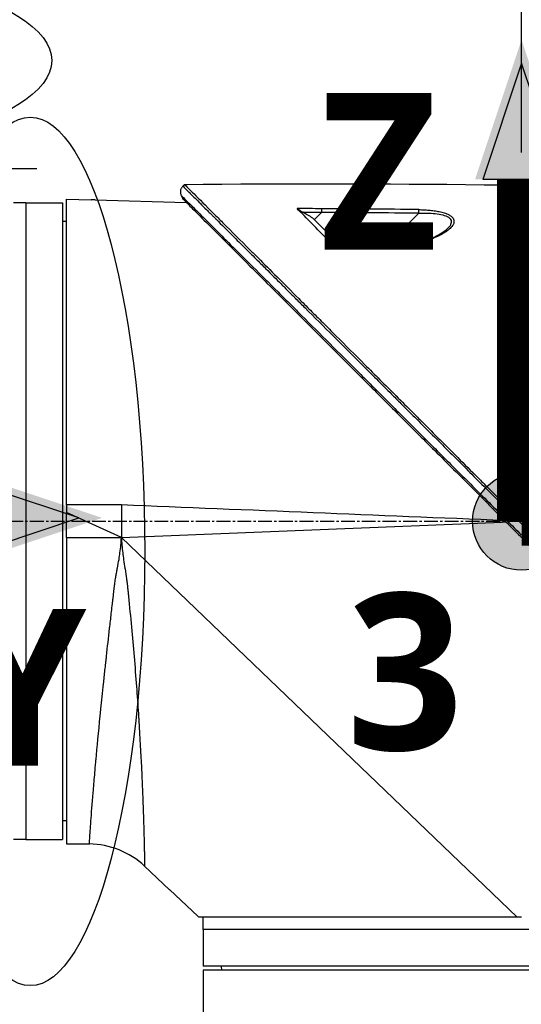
# Model space of a CAD drawing. Header units: millimetres. Extents: x 0 to 4378, y 0 to 2376.
# Tile 225 of 256: x 1584 to 1645, y 1529 to 1650. Entities that reach past the tile are written whole.
import ezdxf

# ---------------------------------------------------------------- set-up
doc = ezdxf.new("R2010")
doc.units = ezdxf.units.MM
doc.header["$LTSCALE"] = 0.2
doc.linetypes.add('CENTER2', pattern=[1.125, 0.75, -0.125, 0.125, -0.125])
for name, color, linetype in [('02_Center Line', 1, 'CENTER2'), ('07_Special Line2', 76, 'Continuous'), ('12_Before Rev.Num.', 5, 'Continuous'), ('13_After Rev.Num.', 6, 'Continuous')]:
    doc.layers.add(name, color=color, linetype=linetype)
doc.layers.add('14_Mark', color=7, linetype='Continuous', true_color=0xe03c31)
doc.styles.add('Rainbow-5.0 Style', font='malgunsl.ttf')
doc.dimstyles.new('Rainbow-5.0 Style', dxfattribs={"dimtxt": 4, "dimasz": 2.5, "dimexe": 1, "dimexo": 1, "dimgap": 1, "dimtad": 1, "dimdsep": 46, "dimtxsty": 'Rainbow-5.0 Style', "dimcen": 0, "dimclrd": 251, "dimclre": 251, "dimclrt": 7, "dimazin": 3, "dimtp": 0.1, "dimtm": 0.1, "dimtfac": 0.61, "dimtmove": 0, "dimatfit": 3, "dimfxl": 1, "dimlwd": -1, "dimlwe": -1, "dimarcsym": 1})

# ---------------------------------------------------------------- blocks, each defined once
blk = doc.blocks.new('*D121')
at = {"color": 251, "linetype": 'ByBlock', "transparency": 16777216}
for p, q in [((1699.24, 1588.46), (1769.2, 1588.46)), ((1765.2, 1206.46), (1765.2, 1578.46)), ((1617.36, 1196.46), (1769.2, 1196.46))]:
    blk.add_line(p, q, dxfattribs=at)
at = {"color": 251, "transparency": 16777216}
for points in [[(1763.53, 1578.46), (1766.87, 1578.46), (1765.2, 1588.46)], [(1763.53, 1206.46), (1766.87, 1206.46), (1765.2, 1196.46)]]:
    blk.add_solid(points, dxfattribs=at)
at = {"layer": 'Defpoints', "color": 0, "transparency": 16777216}
for p in [(1695.24, 1588.46), (1765.2, 1588.46), (1613.36, 1196.46)]:
    blk.add_point(p, dxfattribs=at)
at = {"color": 7, "transparency": 16777216, "insert": (1752.92, 1392.46), "char_height": 16, "attachment_point": 5, "rotation": 90, "style": 'Rainbow-5.0 Style'}
blk.add_mtext('392', dxfattribs=at)
blk = doc.blocks.new('*D122')
at = {"color": 251, "linetype": 'ByBlock', "transparency": 16777216}
for p, q in [((1588.54, 1699.16), (1769.2, 1699.16)), ((1765.2, 1598.46), (1765.2, 1689.16)), ((1699.24, 1588.46), (1769.2, 1588.46))]:
    blk.add_line(p, q, dxfattribs=at)
at = {"color": 251, "transparency": 16777216}
for points in [[(1763.53, 1689.16), (1766.87, 1689.16), (1765.2, 1699.16)], [(1763.53, 1598.46), (1766.87, 1598.46), (1765.2, 1588.46)]]:
    blk.add_solid(points, dxfattribs=at)
at = {"layer": 'Defpoints', "color": 0, "transparency": 16777216}
for p in [(1584.54, 1699.16), (1765.2, 1699.16), (1695.24, 1588.46)]:
    blk.add_point(p, dxfattribs=at)
at = {"color": 7, "transparency": 16777216, "insert": (1752.88, 1643.81), "char_height": 16, "attachment_point": 5, "rotation": 90, "style": 'Rainbow-5.0 Style'}
blk.add_mtext('110.7', dxfattribs=at)
blk = doc.blocks.new('*D124')
at = {"color": 251, "linetype": 'ByBlock', "transparency": 16777216}
for p, q in [((1534.35, 1744.32), (1534.35, 1816.22)), ((1645.05, 1633.62), (1645.05, 1816.22)), ((1544.35, 1812.22), (1635.05, 1812.22))]:
    blk.add_line(p, q, dxfattribs=at)
at = {"color": 251, "transparency": 16777216}
for points in [[(1544.35, 1813.88), (1544.35, 1810.55), (1534.35, 1812.22)], [(1635.05, 1813.88), (1635.05, 1810.55), (1645.05, 1812.22)]]:
    blk.add_solid(points, dxfattribs=at)
at = {"layer": 'Defpoints', "color": 0, "transparency": 16777216}
for p in [(1645.05, 1812.22), (1534.35, 1740.32), (1645.05, 1629.62)]:
    blk.add_point(p, dxfattribs=at)
at = {"color": 7, "transparency": 16777216, "insert": (1589.7, 1824.54), "char_height": 16, "attachment_point": 5, "style": 'Rainbow-5.0 Style'}
blk.add_mtext('110.7', dxfattribs=at)
blk = doc.blocks.new('A$C51789057')
for p, q in [((-41.48, 1027.27), (-41.27, 1027.47)), ((-55.7, 988.2), (-55.7, 1025.65)), ((-55.7, 1025.65), (-52.7, 1025.57)), ((-52.2, 1025.56), (-41.05, 1025.27)), ((-60.7, 1025.2), (-62.2, 1025.2)), ((-60.7, 1025.2), (-60.7, 947.2)), ((-60.7, 1025.2), (-60.7, 947.2)), ((-60.7, 1025.2), (-56.2, 1025.2)), ((-56.2, 1025.2), (-56.2, 947.2)), ((-25.55, 1023.34), (-22.2, 1020)), ((-25.37, 1023.17), (-24.5, 1024.04)), ((-16.77, 1019.74), (-12.58, 1023.93)), ((-8.28, 1023.05), (-8.28, 1023.05)), ((-55.7, 1022.91), (-56.2, 1022.92)), ((-16.86, 1019.65), (-16.86, 1019.65)), ((-55.7, 988.2), (-55.7, 987.28)), ((-49, 988.2), (-55.7, 988.2)), ((-49, 988.2), (-49, 984.2)), ((-55.7, 984.2), (-55.7, 987.28)), ((-49, 984.2), (-55.7, 987.28)), ((-15.68, 986.84), (-15.68, 986.84)), ((-49, 984.2), (-2.38, 986.1)), ((-11.01, 986.65), (-11.01, 986.65)), ((-6.03, 986.45), (-6.03, 986.45)), ((-2.38, 986.1), (-1.9, 986.12)), ((-55.7, 984.2), (-55.7, 946.68)), ((-55.7, 984.2), (-49, 984.2)), ((-49, 984.2), (-0.52, 937.7)), ((-55.7, 949.49), (-56.2, 949.48)), ((-60.7, 947.2), (-62.2, 947.2)), ((-60.7, 947.2), (-56.2, 947.2)), ((-55.7, 946.68), (-52.92, 946.66)), ((-43.1, 941.06), (-46.15, 943.94)), ((-43.1, 941.07), (-43.1, 941.06)), ((-43.1, 941.07), (-39.6, 937.77)), ((-0.52, 937.7), (-39.53, 937.7)), ((-39, 936.2), (-39, 937.7)), ((0, 937.7), (-0.52, 937.7)), ((39, 936.2), (-39, 936.2)), ((39, 936.2), (-39, 936.2)), ((-39, 936.2), (-39, 931.7)), ((39, 931.7), (-39, 931.7)), ((-36.71, 931.2), (-36.72, 931.7)), ((39, 931.2), (-39, 931.2)), ((-39, 931.2), (-39, 702.18))]:
    blk.add_line(p, q)
blk.add_arc((-53.01, 936.66), 10, 46.7002, 89.5)
for centre, major_axis, ratio, start_param, end_param in [((-31.74, -431.82), (1156.92, -885.23), 0.999556, 2.218747, 2.220785), ((-31.69, -424.31), (1152.82, -878.23), 0.999554, 2.208409, 2.216638), ((-31.61, -435.85), (1032.99, -1031.98), 0.999657, 2.35066, 2.352222), ((-31.57, -428.98), (1028.14, -1027.12), 0.999657, 2.342453, 2.350656), ((-65.74, 90.94), (-433.6, 822.79), 0.999764, 5.746022, 5.752107), ((-1.94, 987.82), (-0.707, -0.708), 0.014107, 4.712384, 6.026259), ((-39.61, 937.76), (0.685, -0.645), 0.008693, 1.464682, 1.570872), ((-39.61, 937.76), (-0.685, 0.645), 0.008695, 4.606273, 4.712465)]:
    blk.add_ellipse(centre, major_axis=major_axis, ratio=ratio, start_param=start_param, end_param=end_param)
for points, knots in [([(-41.48, 1027.26), (-41.51, 1027.23), (-41.54, 1027.19), (-41.57, 1027.15), (-41.6, 1027.11), (-41.63, 1027.07), (-41.65, 1027.02), (-41.68, 1026.98), (-41.7, 1026.93), (-41.72, 1026.88), (-41.73, 1026.83), (-41.75, 1026.78), (-41.76, 1026.73), (-41.77, 1026.68), (-41.77, 1026.62), (-41.77, 1026.57), (-41.77, 1026.52), (-41.77, 1026.47), (-41.76, 1026.41), (-41.75, 1026.36), (-41.74, 1026.31), (-41.73, 1026.27), (-41.71, 1026.22), (-41.69, 1026.17), (-41.67, 1026.13)], [0, 0, 0, 0, 0.125, 0.125, 0.125, 0.25, 0.25, 0.25, 0.375, 0.375, 0.375, 0.5, 0.5, 0.5, 0.625, 0.625, 0.625, 0.75, 0.75, 0.75, 0.875, 0.875, 0.875, 1, 1, 1, 1]), ([(-41.48, 1027.26), (-41.48, 1027.27), (-41.4, 1027.19), (-41.16, 1026.94), (-41.05, 1026.84), (-40.91, 1026.7), (-40.73, 1026.52), (-40.72, 1026.51), (-40.72, 1026.51), (-40.71, 1026.5), (-40.55, 1026.34), (-40.36, 1026.15), (-40.13, 1025.92), (-39.93, 1025.73), (-39.71, 1025.51), (-39.46, 1025.26), (-39.43, 1025.23), (-39.4, 1025.2), (-39.37, 1025.16), (-39.12, 1024.92), (-38.85, 1024.65), (-38.54, 1024.35), (-38.52, 1024.32), (-38.49, 1024.29), (-38.46, 1024.26), (-38.32, 1024.12), (-38.16, 1023.97), (-38, 1023.81), (-37.91, 1023.71), (-37.81, 1023.62), (-37.71, 1023.52), (-37.66, 1023.47), (-37.61, 1023.42), (-37.56, 1023.37), (-37.51, 1023.32), (-37.48, 1023.28), (-37.42, 1023.23), (-37.42, 1023.22), (-37.41, 1023.22), (-37.41, 1023.21), (-36.72, 1022.53), (-36.01, 1021.82), (-35.31, 1021.12), (-34.86, 1020.67), (-34.41, 1020.23), (-33.97, 1019.79), (-33.48, 1019.3), (-32.99, 1018.81), (-32.53, 1018.35), (-32.12, 1017.94), (-31.72, 1017.55), (-31.35, 1017.17), (-30.63, 1016.46), (-29.99, 1015.82), (-29.44, 1015.27), (-29.31, 1015.14), (-29.19, 1015.03), (-29.08, 1014.91), (-28.77, 1014.6), (-28.49, 1014.32), (-28.24, 1014.08), (-28.12, 1013.95), (-28.01, 1013.84), (-27.9, 1013.74), (-27.87, 1013.7), (-27.84, 1013.67), (-27.81, 1013.64), (-27.79, 1013.62), (-27.77, 1013.61), (-27.75, 1013.59), (-27.73, 1013.56), (-27.71, 1013.54), (-27.68, 1013.52), (-27.67, 1013.51), (-27.66, 1013.5), (-27.65, 1013.49), (-27.65, 1013.48), (-27.65, 1013.48), (-27.65, 1013.48), (-27.64, 1013.48), (-27.64, 1013.48), (-27.64, 1013.48), (-27.64, 1013.47), (-27.63, 1013.47), (-27.62, 1013.45), (-27.25, 1013.09), (-26.88, 1012.71), (-26.5, 1012.34), (-25.36, 1011.2), (-24.2, 1010.04), (-23.03, 1008.87), (-21.83, 1007.67), (-20.62, 1006.47), (-19.41, 1005.26), (-18.16, 1004.02), (-16.92, 1002.78), (-15.68, 1001.54), (-15.27, 1001.13), (-14.87, 1000.73), (-14.46, 1000.32), (-14.23, 1000.1), (-14.01, 999.87), (-13.79, 999.65), (-13.15, 999.01), (-12.51, 998.38), (-11.88, 997.74), (-10.57, 996.44), (-9.29, 995.15), (-8.02, 993.89), (-7.36, 993.23), (-6.72, 992.59), (-6.07, 991.95), (-5.42, 991.29), (-4.77, 990.64), (-4.12, 990), (-3.39, 989.27), (-2.67, 988.54), (-1.95, 987.83)], [0.0000275, 0.0000275, 0.0000275, 0.0000275, 0.0859853, 0.0859853, 0.0859853, 0.1241981, 0.1241981, 0.1241981, 0.125, 0.125, 0.125, 0.1589987, 0.1589987, 0.1589987, 0.1875, 0.1875, 0.1875, 0.1911709, 0.1911709, 0.1911709, 0.21875, 0.21875, 0.21875, 0.2212271, 0.2212271, 0.2212271, 0.234375, 0.234375, 0.234375, 0.2421875, 0.2421875, 0.2421875, 0.2460938, 0.2460938, 0.2460938, 0.2496161, 0.2496161, 0.2496161, 0.25, 0.25, 0.25, 0.2912742, 0.2912742, 0.2912742, 0.3179228, 0.3179228, 0.3179228, 0.3481944, 0.3481944, 0.3481944, 0.375, 0.375, 0.375, 0.4261619, 0.4261619, 0.4261619, 0.4375, 0.4375, 0.4375, 0.46875, 0.46875, 0.46875, 0.484375, 0.484375, 0.484375, 0.4893023, 0.4893023, 0.4893023, 0.4921875, 0.4921875, 0.4921875, 0.4960938, 0.4960938, 0.4960938, 0.4980469, 0.4980469, 0.4980469, 0.4986572, 0.4986572, 0.4986572, 0.4992676, 0.4992676, 0.4992676, 0.5, 0.5, 0.5, 0.5215625, 0.5215625, 0.5215625, 0.5877727, 0.5877727, 0.5877727, 0.656049, 0.656049, 0.656049, 0.7265974, 0.7265974, 0.7265974, 0.75, 0.75, 0.75, 0.7627993, 0.7627993, 0.7627993, 0.7996666, 0.7996666, 0.7996666, 0.8755356, 0.8755356, 0.8755356, 0.9146293, 0.9146293, 0.9146293, 0.9545641, 0.9545641, 0.9545641, 1, 1, 1, 1]), ([(-41.27, 1027.47), (-41.27, 1027.47), (-41.21, 1027.41), (-40.95, 1027.15), (-40.77, 1026.97), (-40.02, 1026.22), (-39.29, 1025.49), (-38.11, 1024.31), (-37.83, 1024.03), (-37.21, 1023.41), (-36.85, 1023.05), (-35.51, 1021.71), (-34.41, 1020.61), (-32.91, 1019.11), (-32.59, 1018.79), (-31.52, 1017.72), (-30.74, 1016.94), (-29.08, 1015.28), (-28.19, 1014.39), (-26.81, 1013.01), (-26.33, 1012.53), (-25.35, 1011.55), (-24.84, 1011.05), (-23.8, 1010), (-23.27, 1009.47), (-21.57, 1007.77), (-20.4, 1006.6), (-18.59, 1004.79), (-17.96, 1004.16), (-16.68, 1002.88), (-16.02, 1002.22), (-14.66, 1000.86), (-13.97, 1000.17), (-12.91, 999.12), (-12.56, 998.76), (-11.45, 997.66), (-10.71, 996.91), (-8.33, 994.53), (-6.68, 992.88), (-4.64, 990.84), (-4.23, 990.43), (-3.29, 989.5), (-2.76, 988.96), (-1.86, 988.07), (-1.54, 987.74), (-1.1, 987.31), (-1.04, 987.24), (-0.9, 987.1), (-0.83, 987.03), (-0.51, 986.71), (-0.31, 986.51), (0.04, 986.16), (0.14, 986.06), (0.42, 985.78), (0.57, 985.63), (0.88, 985.32), (1.03, 985.17), (1.28, 984.92), (1.39, 984.82), (1.58, 984.63), (1.66, 984.54), (1.85, 984.35), (1.96, 984.24), (2.16, 984.04), (2.25, 983.95), (3.6, 982.6), (4.87, 981.33), (6.94, 979.27), (7.74, 978.46), (9.31, 976.89), (10.08, 976.13), (11.21, 974.99), (11.57, 974.63), (12.68, 973.53), (13.41, 972.8), (16.87, 969.33), (19.54, 966.66), (22.24, 963.97), (22.37, 963.83), (22.65, 963.56), (22.78, 963.42), (23.05, 963.15), (23.19, 963.01), (23.43, 962.77), (23.53, 962.67), (24.19, 962.02), (24.73, 961.47), (25.41, 960.79), (25.56, 960.64), (25.84, 960.36), (25.97, 960.23), (26.23, 959.97), (26.36, 959.84), (26.66, 959.54), (26.82, 959.38), (27.14, 959.06), (27.3, 958.9), (27.63, 958.58), (27.8, 958.4), (28.05, 958.15), (28.13, 958.07), (28.32, 957.89), (28.43, 957.77), (28.67, 957.53), (28.8, 957.4), (29.12, 957.09), (29.3, 956.9), (29.68, 956.52), (29.87, 956.33), (30.46, 955.74), (30.84, 955.36), (31.31, 954.89), (31.4, 954.8), (31.63, 954.57), (31.77, 954.44), (32.05, 954.15), (32.2, 954), (32.5, 953.7), (32.65, 953.55), (32.96, 953.24), (33.11, 953.09), (33.4, 952.8), (33.54, 952.66), (33.96, 952.24), (34.23, 951.97), (34.74, 951.46), (34.99, 951.21), (35.45, 950.75), (35.67, 950.53), (36.29, 949.91), (36.67, 949.53), (37.36, 948.84), (37.67, 948.54), (38.21, 947.99), (38.45, 947.75), (38.88, 947.32), (39.07, 947.14), (39.32, 946.88), (39.4, 946.81), (39.61, 946.59), (39.74, 946.46), (40.08, 946.13), (40.26, 945.94), (40.67, 945.53), (40.86, 945.34), (41.05, 945.15), (41.1, 945.11), (41.14, 945.06), (41.15, 945.05), (41.17, 945.03), (41.17, 945.03), (41.17, 945.03)], [-21.000836, -21.000836, -21.000836, -21.000836, -20.328863, -20.328863, -19.655828, -19.655828, -18.308332, -18.308332, -17.924512, -17.924512, -17.485993, -17.485993, -16.316696, -16.316696, -16.006668, -16.006668, -15.296307, -15.296307, -14.534305, -14.534305, -14.139555, -14.139555, -13.730091, -13.730091, -13.30546, -13.30546, -12.401825, -12.401825, -11.929878, -11.929878, -11.437802, -11.437802, -10.9252, -10.9252, -10.663362, -10.663362, -10.117833, -10.117833, -8.934625, -8.934625, -8.645977, -8.645977, -8.260408, -8.260408, -8.006475, -8.006475, -7.961161, -7.961161, -7.91407, -7.91407, -7.778509, -7.778509, -7.724161, -7.724161, -7.666804, -7.666804, -7.602838, -7.602838, -7.565627, -7.565627, -7.532521, -7.532521, -7.488032, -7.488032, -7.450837, -7.450837, -6.924212, -6.924212, -6.587553, -6.587553, -6.265466, -6.265466, -6.109966, -6.109966, -5.79866, -5.79866, -4.627003, -4.627003, -4.564096, -4.564096, -4.501625, -4.501625, -4.439084, -4.439084, -4.389917, -4.389917, -4.135415, -4.135415, -4.06302, -4.06302, -4.00074, -4.00074, -3.938004, -3.938004, -3.858125, -3.858125, -3.782258, -3.782258, -3.697501, -3.697501, -3.658476, -3.658476, -3.601749, -3.601749, -3.53559, -3.53559, -3.439968, -3.439968, -3.337887, -3.337887, -3.131131, -3.131131, -3.082568, -3.082568, -3.005474, -3.005474, -2.922888, -2.922888, -2.834293, -2.834293, -2.74619, -2.74619, -2.661641, -2.661641, -2.496608, -2.496608, -2.34096, -2.34096, -2.194458, -2.194458, -1.921626, -1.921626, -1.681164, -1.681164, -1.470918, -1.470918, -1.287493, -1.287493, -1.207074, -1.207074, -1.056347, -1.056347, -0.792008, -0.792008, -0.395398, -0.395398, -0.197631, -0.197631, -0.099394, -0.099394, 0, 0, 0, 0]), ([(-52.2, 1025.56), (-52.2, 1025.56), (-52.2, 1025.56), (-52.2, 1025.56), (-52.2, 1025.56), (-52.2, 1025.56), (-52.21, 1025.56), (-52.22, 1025.56), (-52.25, 1025.56), (-52.31, 1025.56), (-52.35, 1025.56), (-52.44, 1025.56), (-52.49, 1025.56), (-52.6, 1025.57), (-52.65, 1025.57), (-52.7, 1025.57)], [-0.07872826, -0.07872826, -0.07872826, -0.07872826, -0.07717203, -0.07717203, -0.07494405, -0.07494405, -0.06936392, -0.06936392, -0.04935694, -0.04935694, -0.03332942, -0.03332942, -0.01579755, -0.01579755, -0.000001, -0.000001, -0.000001, -0.000001]), ([(-41.67, 1026.13), (-41.68, 1026.13), (-41.57, 1026.02), (-41.36, 1025.81), (-41.25, 1025.7), (-41.11, 1025.56), (-40.94, 1025.39), (-40.77, 1025.22), (-40.57, 1025.03), (-40.35, 1024.8), (-40.12, 1024.58), (-39.88, 1024.33), (-39.6, 1024.06), (-39.33, 1023.79), (-39.03, 1023.49), (-38.71, 1023.18), (-38.4, 1022.86), (-38.05, 1022.52), (-37.69, 1022.16), (-37.06, 1021.52), (-36.36, 1020.83), (-35.62, 1020.08), (-35.19, 1019.66), (-34.75, 1019.22), (-34.3, 1018.77), (-33.84, 1018.31), (-33.36, 1017.84), (-32.87, 1017.35), (-31.9, 1016.38), (-30.88, 1015.36), (-29.82, 1014.3), (-29.3, 1013.78), (-28.76, 1013.24), (-28.22, 1012.7), (-27.79, 1012.27), (-27.36, 1011.85), (-26.93, 1011.41), (-25.81, 1010.3), (-24.66, 1009.15), (-23.49, 1007.98), (-22.32, 1006.81), (-21.13, 1005.62), (-19.92, 1004.41), (-18.7, 1003.2), (-17.47, 1001.97), (-16.23, 1000.73), (-15.61, 1000.1), (-14.98, 999.48), (-14.35, 998.85), (-13.72, 998.22), (-13.09, 997.59), (-12.46, 996.96), (-11.19, 995.69), (-9.92, 994.42), (-8.64, 993.14), (-7.99, 992.5), (-7.35, 991.86), (-6.71, 991.22), (-6.07, 990.57), (-5.42, 989.93), (-4.78, 989.29), (-4.06, 988.57), (-3.34, 987.85), (-2.63, 987.14)], [0, 0, 0, 0, 0.0671031, 0.0671031, 0.0671031, 0.1029277, 0.1029277, 0.1029277, 0.1387919, 0.1387919, 0.1387919, 0.1747111, 0.1747111, 0.1747111, 0.2106779, 0.2106779, 0.2106779, 0.2467042, 0.2467042, 0.2467042, 0.3103939, 0.3103939, 0.3103939, 0.3465771, 0.3465771, 0.3465771, 0.383319, 0.383319, 0.383319, 0.4564224, 0.4564224, 0.4564224, 0.4927866, 0.4927866, 0.4927866, 0.5210907, 0.5210907, 0.5210907, 0.5939582, 0.5939582, 0.5939582, 0.6669229, 0.6669229, 0.6669229, 0.7399622, 0.7399622, 0.7399622, 0.7765034, 0.7765034, 0.7765034, 0.8130598, 0.8130598, 0.8130598, 0.886194, 0.886194, 0.886194, 0.9227702, 0.9227702, 0.9227702, 0.9593497, 0.9593497, 0.9593497, 1, 1, 1, 1]), ([(-41.46, 1025.68), (-41.46, 1025.68), (-41.43, 1025.65), (-41.31, 1025.53), (-41.23, 1025.45), (-41.09, 1025.31), (-41.07, 1025.29), (-41.05, 1025.27)], [0, 0, 0, 0, 0.2643321, 0.2643321, 0.528758, 0.528758, 0.5707059, 0.5707059, 0.5707059, 0.5707059]), ([(-41.46, 1025.68), (-41.46, 1025.68), (-41.46, 1025.68), (-40.7, 1024.92), (-40.26, 1024.48), (-39.53, 1023.75), (-39.35, 1023.57), (-37.71, 1021.93), (-35.65, 1019.87), (-32.57, 1016.79), (-31.86, 1016.08), (-29.38, 1013.6), (-27.5, 1011.72), (-24.5, 1008.72), (-23.42, 1007.64), (-21.16, 1005.38), (-19.97, 1004.19), (-17.45, 1001.67), (-16.12, 1000.34), (-13.32, 997.54), (-11.84, 996.06), (-9.58, 993.8), (-8.8, 993.02), (-6.72, 990.94), (-5.41, 989.63), (-3.78, 988), (-3.46, 987.68), (-2.92, 987.14), (-2.73, 986.95), (-2.32, 986.54), (-2.16, 986.38), (-1.82, 986.04), (-1.64, 985.86), (-1.3, 985.52), (-1.14, 985.36), (-0.71, 984.93), (-0.42, 984.64), (-0.06, 984.29), (0.01, 984.21), (0.18, 984.04), (0.27, 983.95), (0.58, 983.64), (0.74, 983.48), (1.34, 982.88), (1.75, 982.48), (3.8, 980.42), (5.46, 978.76), (7.86, 976.36), (8.62, 975.6), (10.84, 973.38), (12.28, 971.94), (15.02, 969.2), (16.32, 967.9), (18.19, 966.03), (18.77, 965.45), (20.49, 963.74), (21.6, 962.62), (23.7, 960.52), (24.69, 959.53), (26.55, 957.67), (27.43, 956.79), (28.67, 955.55), (29.05, 955.17), (29.79, 954.43), (30.14, 954.08), (31.13, 953.09), (31.76, 952.47), (32.88, 951.34), (33.39, 950.83), (34.72, 949.5), (35.49, 948.73), (36.44, 947.78), (36.69, 947.53), (37.33, 946.89), (37.69, 946.53), (38.49, 945.73), (38.86, 945.36), (39.17, 945.05), (39.22, 945), (39.34, 944.88), (39.39, 944.83), (39.47, 944.76), (39.48, 944.74), (39.48, 944.74)], [-15.738203, -15.738203, -15.738203, -15.738203, -14.793481, -14.793481, -14.173934, -14.173934, -13.996984, -13.996984, -12.579476, -12.579476, -12.176243, -12.176243, -11.215253, -11.215253, -10.695697, -10.695697, -10.142358, -10.142358, -9.539575, -9.539575, -8.883963, -8.883963, -8.543526, -8.543526, -7.972636, -7.972636, -7.829924, -7.829924, -7.73886, -7.73886, -7.680875, -7.680875, -7.616244, -7.616244, -7.560081, -7.560081, -7.459116, -7.459116, -7.430908, -7.430908, -7.397967, -7.397967, -7.318024, -7.318024, -7.146824, -7.146824, -6.455961, -6.455961, -6.135134, -6.135134, -5.518203, -5.518203, -4.951279, -4.951279, -4.691225, -4.691225, -4.182012, -4.182012, -3.710062, -3.710062, -3.272291, -3.272291, -3.069642, -3.069642, -2.879581, -2.879581, -2.522736, -2.522736, -2.208798, -2.208798, -1.659444, -1.659444, -1.453529, -1.453529, -1.091939, -1.091939, -0.546675, -0.546675, -0.410051, -0.410051, -0.205023, -0.205023, 0, 0, 0, 0]), ([(-26.78, 1024.05), (-26.92, 1024.13), (-27.05, 1024.21), (-27.24, 1024.34), (-27.31, 1024.38), (-27.38, 1024.44), (-27.41, 1024.45), (-27.44, 1024.48), (-27.46, 1024.5), (-27.47, 1024.51)], [0, 0, 0, 0, 0.049407, 0.049407, 0.0845377, 0.0845377, 0.1006426, 0.1006426, 0.1144911, 0.1144911, 0.1144911, 0.1144911]), ([(-23.01, 1019.95), (-24.02, 1020.95), (-24.83, 1021.8), (-26.35, 1023.36), (-27.03, 1024.05), (-27.47, 1024.51)], [0.000003, 0.000003, 0.000003, 0.000003, 0.596138, 0.596138, 1.498187, 1.498187, 1.498187, 1.498187]), ([(-12.58, 1024.38), (-12.36, 1024.38), (-12.15, 1024.37), (-11.95, 1024.36), (-11.74, 1024.35), (-11.58, 1024.34), (-11.35, 1024.32), (-11.12, 1024.3), (-10.9, 1024.27), (-10.69, 1024.25), (-10.57, 1024.23), (-10.47, 1024.21), (-10.37, 1024.19), (-10.28, 1024.18), (-10.19, 1024.16), (-10.09, 1024.14), (-9.66, 1024.05), (-9.28, 1023.94), (-8.96, 1023.78), (-8.83, 1023.72), (-8.71, 1023.64), (-8.61, 1023.57), (-8.41, 1023.41), (-8.33, 1023.25), (-8.29, 1023.1), (-8.26, 1022.99), (-8.27, 1022.86), (-8.3, 1022.75), (-8.3, 1022.73), (-8.31, 1022.71), (-8.31, 1022.69), (-8.33, 1022.64), (-8.35, 1022.58), (-8.38, 1022.53), (-8.4, 1022.5), (-8.42, 1022.47), (-8.44, 1022.44), (-8.49, 1022.36), (-8.57, 1022.26), (-8.64, 1022.19), (-8.77, 1022.05), (-8.93, 1021.91), (-9.12, 1021.77), (-9.22, 1021.7), (-9.33, 1021.62), (-9.45, 1021.54), (-9.57, 1021.47), (-9.68, 1021.4), (-9.79, 1021.34), (-10.22, 1021.1), (-10.74, 1020.87), (-11.3, 1020.66), (-11.84, 1020.45), (-12.38, 1020.28), (-13.01, 1020.12), (-13.03, 1020.12), (-13.05, 1020.11), (-13.07, 1020.11), (-13.4, 1020.03), (-13.73, 1019.96), (-14.06, 1019.89), (-14.39, 1019.83), (-14.69, 1019.79), (-15.06, 1019.74), (-15.08, 1019.74), (-15.1, 1019.74), (-15.12, 1019.74), (-15.47, 1019.7), (-15.79, 1019.67), (-16.17, 1019.66), (-16.19, 1019.65), (-16.21, 1019.65), (-16.23, 1019.65), (-16.6, 1019.64), (-16.9, 1019.64), (-17.36, 1019.67)], [0, 0, 0, 0, 0.03125, 0.03125, 0.03125, 0.0625, 0.0625, 0.0625, 0.09375, 0.09375, 0.09375, 0.110985, 0.110985, 0.110985, 0.125, 0.125, 0.125, 0.1875, 0.1875, 0.1875, 0.213151, 0.213151, 0.213151, 0.266654, 0.266654, 0.266654, 0.305187, 0.305187, 0.305187, 0.3125, 0.3125, 0.3125, 0.332554, 0.332554, 0.332554, 0.34375, 0.34375, 0.34375, 0.375, 0.375, 0.375, 0.4375, 0.4375, 0.4375, 0.469225, 0.469225, 0.469225, 0.5, 0.5, 0.5, 0.625, 0.625, 0.625, 0.746043, 0.746043, 0.746043, 0.75, 0.75, 0.75, 0.8125, 0.8125, 0.8125, 0.875, 0.875, 0.875, 0.877935, 0.877935, 0.877935, 0.9375, 0.9375, 0.9375, 0.940676, 0.940676, 0.940676, 1, 1, 1, 1]), ([(-25.55, 1023.34), (-25.75, 1023.46), (-25.96, 1023.58), (-26.37, 1023.81), (-26.57, 1023.93), (-26.78, 1024.05)], [-0.1420846, -0.1420846, -0.1420846, -0.1420846, -0.071052, -0.071052, 0, 0, 0, 0]), ([(-12.58, 1023.93), (-11.89, 1023.96), (-11.21, 1023.96), (-9.92, 1023.82), (-9.32, 1023.69), (-8.59, 1023.21), (-8.52, 1022.88), (-8.77, 1022.37), (-8.92, 1022.19), (-9.1, 1022.01)], [0, 0, 0, 0, 0.125, 0.125, 0.25, 0.25, 0.375, 0.375, 0.4429497, 0.4429497, 0.4429497, 0.4429497]), ([(-17.35, 1019.76), (-16.77, 1019.73), (-16.19, 1019.74), (-14.83, 1019.85), (-14.05, 1019.98), (-12.34, 1020.39), (-11.41, 1020.7), (-10.01, 1021.35), (-9.45, 1021.69), (-9.11, 1022.01)], [0, 0, 0, 0, 0.1731548, 0.1731548, 0.4163571, 0.4163571, 0.7396751, 0.7396751, 0.9899824, 0.9899824, 0.9899824, 0.9899824]), ([(-23.01, 1019.95), (-23.02, 1019.96), (-23.03, 1019.97), (-23.04, 1019.98), (-23.05, 1019.99), (-23.06, 1020.01), (-23.06, 1020.02), (-23.05, 1020.03), (-23.04, 1020.04), (-23.03, 1020.03)], [0.00000015, 0.00000015, 0.00000015, 0.00000015, 0.00611289, 0.00611289, 0.01218263, 0.01218263, 0.02278958, 0.02278958, 0.03285016, 0.03285016, 0.03285016, 0.03285016]), ([(-2.63, 987.14), (-2.61, 987.12), (-2.6, 987.11), (-2.59, 987.1), (-2.44, 986.95), (-2.3, 986.81), (-2.16, 986.67)], [0, 0, 0, 0, 0.084771, 0.084771, 0.084771, 1, 1, 1, 1]), ([(-1.48, 987.36), (-1.51, 987.32), (-1.55, 987.28), (-1.59, 987.25), (-1.62, 987.21), (-1.66, 987.17), (-1.7, 987.13), (-1.74, 987.1), (-1.77, 987.06), (-1.81, 987.02), (-1.84, 986.99), (-1.88, 986.96), (-1.91, 986.92), (-1.94, 986.89), (-1.97, 986.86), (-2, 986.83), (-2.02, 986.81), (-2.05, 986.78), (-2.07, 986.76), (-2.09, 986.74), (-2.11, 986.72), (-2.12, 986.71), (-2.14, 986.69), (-2.15, 986.68), (-2.16, 986.67)], [0, 0, 0, 0, 0.125, 0.125, 0.125, 0.25, 0.25, 0.25, 0.375, 0.375, 0.375, 0.5, 0.5, 0.5, 0.625, 0.625, 0.625, 0.75, 0.75, 0.75, 0.875, 0.875, 0.875, 1, 1, 1, 1]), ([(-1.08, 986.96), (-1.12, 986.93), (-1.16, 986.89), (-1.19, 986.85), (-1.23, 986.81), (-1.27, 986.78), (-1.3, 986.74), (-1.34, 986.7), (-1.38, 986.67), (-1.41, 986.63), (-1.45, 986.59), (-1.48, 986.56), (-1.51, 986.53), (-1.55, 986.5), (-1.58, 986.47), (-1.6, 986.44), (-1.63, 986.41), (-1.65, 986.39), (-1.67, 986.37), (-1.7, 986.35), (-1.71, 986.33), (-1.73, 986.31), (-1.74, 986.3), (-1.76, 986.29), (-1.77, 986.28)], [0, 0, 0, 0, 0.125, 0.125, 0.125, 0.25, 0.25, 0.25, 0.375, 0.375, 0.375, 0.5, 0.5, 0.5, 0.625, 0.625, 0.625, 0.75, 0.75, 0.75, 0.875, 0.875, 0.875, 1, 1, 1, 1]), ([(0.65, 985.22), (0.37, 985.51), (0.08, 985.8), (-0.21, 986.09), (-0.5, 986.38), (-0.79, 986.67), (-1.08, 986.96)], [0, 0, 0, 0, 0.499983, 0.499983, 0.499983, 1, 1, 1, 1]), ([(-1.77, 986.28), (-1.48, 985.99), (-1.19, 985.7), (-0.9, 985.41), (-0.61, 985.12), (-0.32, 984.83), (-0.03, 984.54)], [0, 0, 0, 0, 0.500049, 0.500049, 0.500049, 1, 1, 1, 1]), ([(0.65, 985.22), (0.62, 985.19), (0.58, 985.15), (0.54, 985.11), (0.51, 985.08), (0.47, 985.04), (0.43, 985), (0.4, 984.97), (0.36, 984.93), (0.32, 984.89), (0.29, 984.86), (0.26, 984.83), (0.23, 984.79), (0.19, 984.76), (0.16, 984.73), (0.13, 984.7), (0.11, 984.68), (0.08, 984.65), (0.06, 984.63), (0.04, 984.61), (0.02, 984.59), (0.01, 984.58), (-0.01, 984.56), (-0.02, 984.55), (-0.03, 984.54)], [0, 0, 0, 0, 0.125, 0.125, 0.125, 0.25, 0.25, 0.25, 0.375, 0.375, 0.375, 0.496983, 0.496983, 0.496983, 0.625, 0.625, 0.625, 0.75, 0.75, 0.75, 0.875, 0.875, 0.875, 1, 1, 1, 1]), ([(-52.92, 946.66), (-52.92, 946.66), (-52.9, 946.91), (-52.87, 947.37), (-52.84, 947.85), (-52.79, 948.56), (-52.73, 949.44), (-52.73, 949.44), (-52.73, 949.45), (-52.73, 949.46), (-52.73, 949.46), (-52.73, 949.47), (-52.73, 949.48), (-52.66, 950.42), (-52.57, 951.58), (-52.46, 952.91), (-52.46, 952.93), (-52.45, 952.95), (-52.45, 952.97), (-52.4, 953.65), (-52.34, 954.37), (-52.27, 955.13), (-52.24, 955.51), (-52.2, 955.91), (-52.17, 956.31), (-52.15, 956.51), (-52.13, 956.71), (-52.11, 956.92), (-52.09, 957.12), (-52.07, 957.33), (-52.05, 957.54), (-51.9, 959.22), (-51.72, 961.09), (-51.51, 963.13), (-51.51, 963.15), (-51.51, 963.17), (-51.51, 963.2), (-51.4, 964.19), (-51.3, 965.23), (-51.19, 966.3), (-51.13, 966.84), (-51.07, 967.4), (-51.01, 967.96), (-50.98, 968.25), (-50.95, 968.53), (-50.91, 968.82), (-50.9, 968.96), (-50.88, 969.11), (-50.87, 969.25), (-50.86, 969.32), (-50.85, 969.4), (-50.84, 969.47), (-50.84, 969.5), (-50.84, 969.54), (-50.83, 969.58), (-50.83, 969.59), (-50.83, 969.61), (-50.83, 969.63), (-50.82, 969.65), (-50.82, 969.67), (-50.82, 969.69), (-50.7, 970.77), (-50.57, 971.91), (-50.44, 973.09), (-50.37, 973.68), (-50.3, 974.28), (-50.23, 974.9), (-50.2, 975.2), (-50.16, 975.51), (-50.13, 975.83), (-50.11, 975.98), (-50.09, 976.14), (-50.07, 976.3), (-50.06, 976.38), (-50.05, 976.45), (-50.04, 976.53), (-50.04, 976.57), (-50.04, 976.61), (-50.03, 976.65), (-50.03, 976.69), (-50.02, 976.73), (-50.02, 976.76), (-50.02, 976.78), (-50.01, 976.82), (-50.01, 976.85), (-49.97, 977.17), (-49.94, 977.45), (-49.91, 977.69), (-49.9, 977.81), (-49.88, 977.92), (-49.87, 978.02), (-49.87, 978.07), (-49.86, 978.11), (-49.86, 978.15), (-49.84, 978.25), (-49.83, 978.33), (-49.83, 978.4), (-49.82, 978.45), (-49.81, 978.49), (-49.81, 978.52), (-49.81, 978.54), (-49.81, 978.56), (-49.8, 978.57), (-49.8, 978.58), (-49.8, 978.58), (-49.8, 978.59), (-49.8, 978.6), (-49.8, 978.6), (-49.8, 978.6), (-49.8, 978.61), (-49.79, 978.64), (-49.79, 978.66), (-49.77, 978.84), (-49.73, 979.07), (-49.68, 979.35), (-49.66, 979.51), (-49.63, 979.67), (-49.59, 979.86), (-49.58, 979.95), (-49.56, 980.05), (-49.54, 980.15), (-49.53, 980.2), (-49.52, 980.25), (-49.51, 980.3), (-49.51, 980.33), (-49.5, 980.35), (-49.5, 980.38), (-49.5, 980.39), (-49.49, 980.41), (-49.49, 980.42), (-49.49, 980.43), (-49.48, 980.45), (-49.48, 980.46), (-49.41, 980.85), (-49.35, 981.21), (-49.29, 981.52), (-49.24, 981.82), (-49.2, 982.09), (-49.17, 982.31), (-49.17, 982.32), (-49.17, 982.32), (-49.17, 982.33), (-49.08, 982.98), (-49.02, 983.61), (-49, 984.2)], [0, 0, 0, 0, 0.121112, 0.121112, 0.121112, 0.248047, 0.248047, 0.248047, 0.249023, 0.249023, 0.249023, 0.25, 0.25, 0.25, 0.373166, 0.373166, 0.373166, 0.375, 0.375, 0.375, 0.4375, 0.4375, 0.4375, 0.46875, 0.46875, 0.46875, 0.484375, 0.484375, 0.484375, 0.5, 0.5, 0.5, 0.625, 0.625, 0.625, 0.626439, 0.626439, 0.626439, 0.6875, 0.6875, 0.6875, 0.71875, 0.71875, 0.71875, 0.734375, 0.734375, 0.734375, 0.742187, 0.742187, 0.742187, 0.746094, 0.746094, 0.746094, 0.748047, 0.748047, 0.748047, 0.749023, 0.749023, 0.749023, 0.75, 0.75, 0.75, 0.8125, 0.8125, 0.8125, 0.84375, 0.84375, 0.84375, 0.859375, 0.859375, 0.859375, 0.867187, 0.867187, 0.867187, 0.871094, 0.871094, 0.871094, 0.873047, 0.873047, 0.873047, 0.874878, 0.874878, 0.874878, 0.875773, 0.875773, 0.875773, 0.885526, 0.885526, 0.885526, 0.890625, 0.890625, 0.890625, 0.892844, 0.892844, 0.892844, 0.898437, 0.898437, 0.898437, 0.902344, 0.902344, 0.902344, 0.904297, 0.904297, 0.904297, 0.905273, 0.905273, 0.905273, 0.906006, 0.906006, 0.906006, 0.907746, 0.907746, 0.907746, 0.921875, 0.921875, 0.921875, 0.929687, 0.929687, 0.929687, 0.933594, 0.933594, 0.933594, 0.935547, 0.935547, 0.935547, 0.936523, 0.936523, 0.936523, 0.937012, 0.937012, 0.937012, 0.9375, 0.9375, 0.9375, 0.953125, 0.953125, 0.953125, 0.968506, 0.968506, 0.968506, 0.96875, 0.96875, 0.96875, 1, 1, 1, 1]), ([(-49, 984.2), (-48.98, 983.63), (-48.92, 983), (-48.84, 982.32), (-48.84, 982.32), (-48.84, 982.31), (-48.84, 982.31), (-48.81, 982.06), (-48.77, 981.78), (-48.72, 981.46), (-48.67, 981.14), (-48.62, 980.79), (-48.56, 980.4), (-48.56, 980.39), (-48.56, 980.38), (-48.55, 980.38), (-48.48, 979.9), (-48.42, 979.5), (-48.37, 979.18), (-48.35, 979.02), (-48.33, 978.88), (-48.32, 978.76), (-48.31, 978.7), (-48.3, 978.64), (-48.29, 978.59), (-48.29, 978.56), (-48.29, 978.54), (-48.28, 978.51), (-48.28, 978.5), (-48.28, 978.49), (-48.28, 978.48), (-48.28, 978.47), (-48.28, 978.47), (-48.28, 978.46), (-48.28, 978.46), (-48.28, 978.45), (-48.28, 978.44), (-48.27, 978.42), (-48.26, 978.32), (-48.25, 978.16), (-48.24, 978.11), (-48.23, 978.04), (-48.23, 977.97), (-48.22, 977.94), (-48.22, 977.91), (-48.22, 977.88), (-48.21, 977.82), (-48.2, 977.76), (-48.2, 977.7), (-48.2, 977.67), (-48.19, 977.63), (-48.19, 977.6), (-48.19, 977.58), (-48.18, 977.57), (-48.18, 977.55), (-48.18, 977.54), (-48.18, 977.53), (-48.18, 977.52), (-48.18, 977.52), (-48.18, 977.51), (-48.18, 977.51), (-48.18, 977.51), (-48.18, 977.5), (-48.18, 977.5), (-48.16, 977.34), (-48.15, 977.18), (-48.13, 977.02), (-48.12, 976.9), (-48.11, 976.79), (-48.1, 976.67), (-48.09, 976.63), (-48.09, 976.59), (-48.08, 976.55), (-47.96, 975.27), (-47.84, 974.01), (-47.72, 972.78), (-47.61, 971.56), (-47.51, 970.36), (-47.41, 969.2), (-47.41, 969.19), (-47.41, 969.18), (-47.41, 969.17), (-47.19, 966.62), (-47.03, 964.32), (-46.89, 962.27), (-46.88, 962.11), (-46.87, 961.95), (-46.86, 961.8), (-46.73, 959.64), (-46.63, 957.76), (-46.55, 956.12), (-46.55, 956.11), (-46.55, 956.11), (-46.55, 956.1), (-46.5, 955.14), (-46.46, 954.22), (-46.43, 953.37), (-46.39, 952.54), (-46.36, 951.76), (-46.34, 951.04), (-46.34, 951.01), (-46.34, 950.99), (-46.33, 950.97), (-46.32, 950.61), (-46.31, 950.25), (-46.3, 949.9), (-46.29, 949.56), (-46.28, 949.23), (-46.27, 948.9), (-46.27, 948.89), (-46.27, 948.88), (-46.27, 948.87), (-46.27, 948.86), (-46.27, 948.86), (-46.27, 948.85), (-46.26, 948.66), (-46.25, 948.42), (-46.25, 948.13), (-46.24, 947.84), (-46.23, 947.5), (-46.22, 947.13), (-46.22, 947.13), (-46.22, 947.12), (-46.22, 947.12), (-46.21, 946.78), (-46.2, 946.5), (-46.2, 946.28), (-46.19, 946.16), (-46.19, 946.06), (-46.19, 945.97), (-46.19, 945.93), (-46.19, 945.89), (-46.19, 945.85), (-46.19, 945.83), (-46.19, 945.81), (-46.19, 945.79), (-46.19, 945.78), (-46.19, 945.77), (-46.19, 945.76), (-46.18, 945.76), (-46.18, 945.75), (-46.18, 945.75), (-46.18, 945.75), (-46.18, 945.74), (-46.18, 945.74), (-46.18, 945.74), (-46.18, 945.74), (-46.18, 945.74), (-46.18, 945.51), (-46.18, 945.32), (-46.17, 945.16), (-46.17, 945.07), (-46.17, 945), (-46.17, 944.93), (-46.17, 944.9), (-46.17, 944.86), (-46.17, 944.83), (-46.17, 944.81), (-46.16, 944.8), (-46.16, 944.78), (-46.16, 944.78), (-46.16, 944.77), (-46.16, 944.76), (-46.16, 944.76), (-46.16, 944.75), (-46.16, 944.75), (-46.16, 944.75), (-46.16, 944.74), (-46.16, 944.74), (-46.16, 944.74), (-46.16, 944.74), (-46.16, 944.74), (-46.16, 944.59), (-46.16, 944.47), (-46.16, 944.37), (-46.16, 944.31), (-46.15, 944.27), (-46.15, 944.23), (-46.15, 944.05), (-46.15, 943.96), (-46.15, 943.94), (-46.15, 943.94), (-46.15, 943.94), (-46.15, 943.94)], [0, 0, 0, 0, 0.0310059, 0.0310059, 0.0310059, 0.03125, 0.03125, 0.03125, 0.046875, 0.046875, 0.046875, 0.0622559, 0.0622559, 0.0622559, 0.0625, 0.0625, 0.0625, 0.078125, 0.078125, 0.078125, 0.0859375, 0.0859375, 0.0859375, 0.0898438, 0.0898438, 0.0898438, 0.0917969, 0.0917969, 0.0917969, 0.0927734, 0.0927734, 0.0927734, 0.0932617, 0.0932617, 0.0932617, 0.09375, 0.09375, 0.09375, 0.1015625, 0.1015625, 0.1015625, 0.1043487, 0.1043487, 0.1043487, 0.1054688, 0.1054688, 0.1054688, 0.1074219, 0.1074219, 0.1074219, 0.1083984, 0.1083984, 0.1083984, 0.1088867, 0.1088867, 0.1088867, 0.1091309, 0.1091309, 0.1091309, 0.1092529, 0.1092529, 0.1092529, 0.109375, 0.109375, 0.109375, 0.1171875, 0.1171875, 0.1171875, 0.1230469, 0.1230469, 0.1230469, 0.125, 0.125, 0.125, 0.1875, 0.1875, 0.1875, 0.2495117, 0.2495117, 0.2495117, 0.25, 0.25, 0.25, 0.3661699, 0.3661699, 0.3661699, 0.375, 0.375, 0.375, 0.4995117, 0.4995117, 0.4995117, 0.5, 0.5, 0.5, 0.5625, 0.5625, 0.5625, 0.6230469, 0.6230469, 0.6230469, 0.625, 0.625, 0.625, 0.65625, 0.65625, 0.65625, 0.6865234, 0.6865234, 0.6865234, 0.6873779, 0.6873779, 0.6873779, 0.6884698, 0.6884698, 0.6884698, 0.71875, 0.71875, 0.71875, 0.7495117, 0.7495117, 0.7495117, 0.75, 0.75, 0.75, 0.78125, 0.78125, 0.78125, 0.796875, 0.796875, 0.796875, 0.8046875, 0.8046875, 0.8046875, 0.8085938, 0.8085938, 0.8085938, 0.8105469, 0.8105469, 0.8105469, 0.8115234, 0.8115234, 0.8115234, 0.8122559, 0.8122559, 0.8122559, 0.8125, 0.8125, 0.8125, 0.84375, 0.84375, 0.84375, 0.859375, 0.859375, 0.859375, 0.8671875, 0.8671875, 0.8671875, 0.8710938, 0.8710938, 0.8710938, 0.8730469, 0.8730469, 0.8730469, 0.8740234, 0.8740234, 0.8740234, 0.8747559, 0.8747559, 0.8747559, 0.875, 0.875, 0.875, 0.90625, 0.90625, 0.90625, 0.921875, 0.921875, 0.921875, 0.9914741, 0.9914741, 0.9914741, 0.9999925, 0.9999925, 0.9999925, 0.9999925])]:
    blk.add_open_spline(points, degree=3, knots=knots)
for points in [[(-41.27, 1027.47), (-16.81, 1027.72), (7.67, 1027.42), (32.12, 1026.56)], [(-41.67, 1026.13), (-41.6, 1025.98), (-41.53, 1025.83), (-41.46, 1025.68)], [(-24.5, 1024.49), (-24.5, 1024.42), (-24.49, 1024.22), (-24.5, 1024.04)], [(-12.58, 1023.93), (-12.57, 1024.11), (-12.57, 1024.31), (-12.58, 1024.38)], [(-9.1, 1022.01), (-9.1, 1022.01), (-9.11, 1022.01), (-9.11, 1022.01)], [(-23.03, 1020.03), (-21.13, 1019.95), (-19.24, 1019.86), (-17.35, 1019.76)], [(-17.35, 1019.76), (-17.35, 1019.76), (-17.36, 1019.72), (-17.36, 1019.67)], [(-2.06, 986.28), (-17.71, 986.92), (-33.35, 987.56), (-49, 988.2)], [(-1.08, 986.96), (-1.21, 987.09), (-1.35, 987.22), (-1.48, 987.36)], [(-2.16, 986.67), (-2.03, 986.54), (-1.9, 986.41), (-1.77, 986.28)], [(-46.15, 943.94), (-46.15, 943.94), (-46.15, 943.94), (-46.15, 943.94)]]:
    blk.add_open_spline(points, degree=3)
blk.add_rational_spline([(-1.48, 987.36), (-1.64, 987.51), (-1.79, 987.67), (-1.95, 987.83)], [1, 1.00000000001, 1.00000000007, 1], degree=3)
at = {"layer": '02_Center Line', "ltscale": 11.288275}
blk.add_line((-166.87, 986.2), (75.27, 986.2), dxfattribs=at)
blk = doc.blocks.new('A$C19ebd0c3_1234')
for q in [(46.93, -0.78), (54.3, 6.59)]:
    blk.add_line((46.93, 6.59), q)
blk.add_ellipse((0, 0), major_axis=(53.19, 0), ratio=0.263273)
blk = doc.blocks.new('A$C3a293ff3')
at = {"layer": '07_Special Line2'}
blk.add_hatch(color=256, dxfattribs=at).paths.add_polyline_path([(49.16, 0), (34.9, 4.75), (34.9, -4.75)])
at = {"layer": '12_Before Rev.Num.'}
blk.add_hatch(color=256, dxfattribs=at).paths.add_polyline_path([(0, 49.16), (-4.75, 34.9), (4.75, 34.9)])
at = {"layer": '14_Mark'}
h = blk.add_hatch(color=256, dxfattribs=at)
h.dxf.hatch_style = 1
h.paths.add_polyline_path([(5, 0, 1), (-5, 0, 1)])
at = {"layer": '07_Special Line2'}
for p, q in [((34.9, -3.96), (34.9, 3.96)), ((46.78, 0), (34.9, 3.96)), ((34.9, -3.96), (46.78, 0))]:
    blk.add_line(p, q, dxfattribs=at)
at = {"layer": '07_Special Line2', "const_width": 5}
blk.add_lwpolyline([(34.9, 0), (0, 0)], dxfattribs=at)
at = {"layer": '12_Before Rev.Num.'}
for p, q in [((0, 46.78), (-3.96, 34.9)), ((3.96, 34.9), (0, 46.78)), ((3.96, 34.9), (-3.96, 34.9))]:
    blk.add_line(p, q, dxfattribs=at)
at = {"layer": '12_Before Rev.Num.', "const_width": 5}
blk.add_lwpolyline([(0, 34.9), (0, 0)], dxfattribs=at)
at = {"layer": '14_Mark'}
blk.add_circle((0, 0), 5, dxfattribs=at)
at = {"layer": '07_Special Line2', "insert": (34.53, -17.31), "char_height": 16, "attachment_point": 4, "style": 'Rainbow-5.0 Style'}
blk.add_mtext('{\\fMalgun Gothic Semilight|b1|i0|c129|p50;Y}', dxfattribs=at)
at = {"layer": '12_Before Rev.Num.', "insert": (-20.59, 35.73), "char_height": 16, "attachment_point": 4, "style": 'Rainbow-5.0 Style'}
blk.add_mtext('{\\fMalgun Gothic Semilight|b1|i0|c129|p50;Z}', dxfattribs=at)
at = {"layer": '14_Mark', "insert": (-17.84, -15.46), "char_height": 16, "attachment_point": 4, "style": 'Rainbow-5.0 Style'}
blk.add_mtext('{\\fMalgun Gothic Semilight|b1|i0|c129|p50;4}', dxfattribs=at)
blk = doc.blocks.new('A$Ca1632f6c')
at = {"layer": '07_Special Line2'}
blk.add_hatch(color=256, dxfattribs=at).paths.add_polyline_path([(49.16, 0), (34.9, 4.75), (34.9, -4.75)])
at = {"layer": '12_Before Rev.Num.'}
blk.add_hatch(color=256, dxfattribs=at).paths.add_polyline_path([(0, 49.16), (-4.75, 34.9), (4.75, 34.9)])
at = {"layer": '14_Mark'}
h = blk.add_hatch(color=256, dxfattribs=at)
h.dxf.hatch_style = 1
h.paths.add_polyline_path([(5, 0, 1), (-5, 0, 1)])
at = {"layer": '07_Special Line2'}
for p, q in [((34.9, -3.96), (34.9, 3.96)), ((46.78, 0), (34.9, 3.96)), ((34.9, -3.96), (46.78, 0))]:
    blk.add_line(p, q, dxfattribs=at)
at = {"layer": '07_Special Line2', "const_width": 5}
blk.add_lwpolyline([(34.9, 0), (0, 0)], dxfattribs=at)
at = {"layer": '12_Before Rev.Num.'}
for p, q in [((0, 46.78), (-3.96, 34.9)), ((3.96, 34.9), (0, 46.78)), ((3.96, 34.9), (-3.96, 34.9))]:
    blk.add_line(p, q, dxfattribs=at)
at = {"layer": '12_Before Rev.Num.', "const_width": 5}
blk.add_lwpolyline([(0, 34.9), (0, 0)], dxfattribs=at)
at = {"layer": '14_Mark'}
blk.add_circle((0, 0), 5, dxfattribs=at)
at = {"layer": '07_Special Line2', "insert": (34.53, -17.31), "char_height": 16, "attachment_point": 4, "style": 'Rainbow-5.0 Style'}
blk.add_mtext('{\\fMalgun Gothic Semilight|b1|i0|c129|p50;Y}', dxfattribs=at)
at = {"layer": '12_Before Rev.Num.', "insert": (-20.59, 35.73), "char_height": 16, "attachment_point": 4, "style": 'Rainbow-5.0 Style'}
blk.add_mtext('{\\fMalgun Gothic Semilight|b1|i0|c129|p50;Z}', dxfattribs=at)
at = {"layer": '14_Mark', "insert": (-17.84, -15.46), "char_height": 16, "attachment_point": 4, "style": 'Rainbow-5.0 Style'}
blk.add_mtext('{\\fMalgun Gothic Semilight|b1|i0|c129|p50;3}', dxfattribs=at)

msp = doc.modelspace()

# ---------------------------------------------------------------- block references
msp.add_blockref('A$C51789057', (1645.046, 602.257))
at = {"xscale": 1.2, "yscale": 1.2, "zscale": 1.2}
for name, p in [('A$C3a293ff3', (1534.706, 1588.872)), ('A$Ca1632f6c', (1645.048, 1588.457))]:
    msp.add_blockref(name, p, dxfattribs=at)
at = {"layer": '13_After Rev.Num.'}
msp.add_blockref('A$C19ebd0c3_1234', (1534.344, 1644.907), dxfattribs=at)
at = {"layer": '13_After Rev.Num.', "rotation": 90}
msp.add_blockref('A$C19ebd0c3_1234', (1584.896, 1584.76), dxfattribs=at)

# ---------------------------------------------------------------- dimensions: what is measured, and where the dimension line sits
dim = msp.add_linear_dim(base=(1645.046, 1812.218), p1=(1534.346, 1740.324), p2=(1645.046, 1629.624), dimstyle='Rainbow-5.0 Style', override={"dimscale": 4, "dimtol": 0, "dimlim": 0, "dimtp": 0.1, "dimtm": 0.1, "dimtfac": 0.61, "dimtdec": 2, "dimtolj": 0, "dimtzin": 8})
dim.commit()
dim.dimension.update_dxf_attribs({"geometry": '*D124', "text_midpoint": (1589.696, 1824.539)})
for base, p1, p2, picture, middle in [((1765.201, 1699.157), (1695.244, 1588.457), (1584.544, 1699.157), '*D122', (1752.88, 1643.807)), ((1765.201, 1588.457), (1613.359, 1196.457), (1695.244, 1588.457), '*D121', (1752.924, 1392.457))]:
    dim = msp.add_linear_dim(base=base, p1=p1, p2=p2, angle=90, dimstyle='Rainbow-5.0 Style', override={"dimscale": 4, "dimtol": 0, "dimlim": 0, "dimtp": 0.1, "dimtm": 0.1, "dimtfac": 0.61, "dimtdec": 2, "dimtolj": 0, "dimtzin": 8})
    dim.commit()
    dim.dimension.update_dxf_attribs({"geometry": picture, "text_midpoint": middle})

doc.saveas('drawing.dxf')
